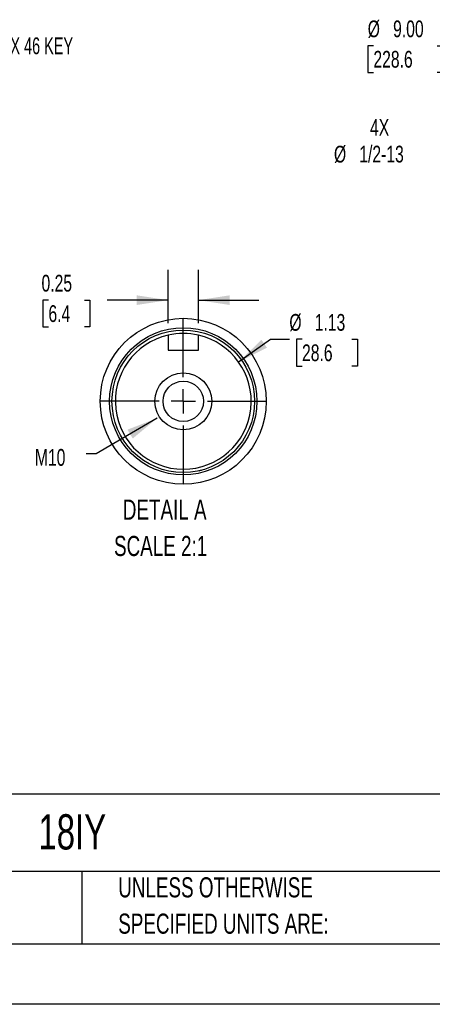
# Model space of a CAD drawing. Header units: inches. Extents: x 0 to 44, y 0 to 34.
# Tile 4 of 15: x 24.8 to 31.6, y 0 to 16.3. Entities that reach past the tile are written whole.
import ezdxf

# ---------------------------------------------------------------- set-up
doc = ezdxf.new("R2010")
doc.units = ezdxf.units.IN
doc.header["$LTSCALE"] = 4
doc.header["$MEASUREMENT"] = 0
doc.linetypes.add('CENTERX2', pattern=[0.8, 0.5, -0.1, 0.1, -0.1])
doc.layers.add('CENTER', color=40, linetype='CENTERX2')
doc.layers.add('SLD-DEFPOINTS', color=7, linetype='Continuous')
doc.layers.add('DIMENSIONS', color=140, linetype='Continuous', lineweight=25)
doc.layers.add('TEXT', color=140, linetype='Continuous', lineweight=25)
doc.styles.add('SLDTEXTSTYLE0', font='TXT', dxfattribs={"width": 0.7})
doc.styles.add('SLDTEXTSTYLE2', font='TXT', dxfattribs={"width": 0.644444})
doc.dimstyles.new('SLDDIMSTYLE3', dxfattribs={"dimtxt": 0.18, "dimasz": 0.52, "dimexe": 0, "dimexo": 0.0625, "dimgap": 0, "dimtad": 0, "dimtih": 1, "dimtoh": 1, "dimdec": 0, "dimrnd": 1e-09, "dimzin": 0, "dimdsep": 46, "dimtxsty": 'Standard', "dimsah": 1, "dimcen": 0.09, "dimadec": 0, "dimazin": 0, "dimtfac": 0.52, "dimtdec": 0, "dimtofl": 0, "dimtmove": 0, "dimatfit": 3, "dimfxl": 0, "dimfrac": 2, "dimtolj": 1, "dimtzin": 0, "dimarcsym": 0})
doc.dimstyles.new('SLDDIMSTYLE4', dxfattribs={"dimtxt": 0.277778, "dimasz": 0.52, "dimexe": 0, "dimexo": 0.0625, "dimgap": 0.069444, "dimtad": 0, "dimtih": 1, "dimtoh": 1, "dimrnd": 1e-09, "dimzin": 12, "dimdsep": 46, "dimtxsty": 'SLDTEXTSTYLE0', "dimsah": 1, "dimcen": 0, "dimadec": 0, "dimazin": 3, "dimtfac": 1, "dimtofl": 0, "dimtmove": 0, "dimatfit": 3, "dimfxl": 0, "dimfrac": 2, "dimtolj": 1, "dimtzin": 12, "dimarcsym": 0})
doc.dimstyles.new('SLDDIMSTYLE6', dxfattribs={"dimtxt": 0.277778, "dimasz": 0.52, "dimexe": 0, "dimexo": 0.0625, "dimgap": 0.069444, "dimtad": 0, "dimtih": 1, "dimtoh": 1, "dimrnd": 1e-09, "dimzin": 4, "dimdsep": 46, "dimtxsty": 'SLDTEXTSTYLE0', "dimsah": 1, "dimcen": 0, "dimadec": 0, "dimazin": 1, "dimtfac": 1, "dimtofl": 0, "dimtmove": 0, "dimatfit": 3, "dimfxl": 0, "dimfrac": 2, "dimtolj": 1, "dimtzin": 12, "dimarcsym": 0})
doc.dimstyles.new('SLDDIMSTYLE8', dxfattribs={"dimtxt": 0.277778, "dimasz": 0.52, "dimexe": 0, "dimexo": 0.0625, "dimgap": 0.069444, "dimtad": 0, "dimtih": 1, "dimtoh": 1, "dimlfac": 0.5, "dimrnd": 1e-09, "dimdsep": 46, "dimtxsty": 'SLDTEXTSTYLE0', "dimsah": 1, "dimcen": 0.09, "dimadec": 0, "dimazin": 2, "dimtfac": 1, "dimtmove": 0, "dimatfit": 0, "dimfxl": 0, "dimfrac": 2, "dimtolj": 1, "dimtzin": 12, "dimarcsym": 0})
doc.dimstyles.new('SLDDIMSTYLE9', dxfattribs={"dimtxt": 0.277778, "dimasz": 0.52, "dimexe": 0, "dimexo": 0.0625, "dimgap": 0.069444, "dimtad": 0, "dimtih": 1, "dimtoh": 1, "dimlfac": 0.5, "dimrnd": 1e-09, "dimzin": 12, "dimdsep": 46, "dimtxsty": 'SLDTEXTSTYLE0', "dimsah": 1, "dimcen": 0, "dimadec": 0, "dimazin": 3, "dimtfac": 1, "dimtofl": 0, "dimtmove": 0, "dimatfit": 3, "dimfxl": 0, "dimfrac": 2, "dimtolj": 1, "dimtzin": 12, "dimarcsym": 0})

# ---------------------------------------------------------------- blocks, each defined once
blk = doc.blocks.new('SW_NOTE_0')
at = {"layer": 'TEXT', "color": 0, "linetype": 'CENTERX2', "lineweight": 18, "char_height": 0.3333, "attachment_point": 1, "style": 'SLDTEXTSTYLE0'}
for s, insert in [('DETAIL A', (0.146, 0.43)), ('SCALE 2:1', (0, -0.172))]:
    blk.add_mtext(s, dxfattribs=dict(at, insert=insert))
blk = doc.blocks.new('SW_NOTE_0_3')
at = {"layer": 'TEXT', "color": 0, "linetype": 'CENTERX2', "lineweight": 18, "char_height": 0.33333, "attachment_point": 1, "style": 'SLDTEXTSTYLE0'}
for s, insert in [('UNLESS OTHERWISE', (0, 0.43)), ('SPECIFIED UNITS ARE:', (0, -0.172))]:
    blk.add_mtext(s, dxfattribs=dict(at, insert=insert))
blk = doc.blocks.new('_D_13')
at = {"layer": 'DIMENSIONS'}
for p, q in [((32.494, 14.309), (31.892, 14.309)), ((33.596, 12.89), (32.494, 14.309))]:
    blk.add_line(p, q, dxfattribs=at)
blk.add_solid([(33.596, 12.89), (33.341, 13.349), (33.214, 13.251)], dxfattribs=at)
at = {"layer": 'DIMENSIONS', "char_height": 0.2778, "attachment_point": 1, "style": 'SLDTEXTSTYLE0'}
for s, insert in [('4X', (30.565, 14.668)), ('%%c', (29.968, 14.225)), ('1/2-13', (30.387, 14.226))]:
    blk.add_mtext(s, dxfattribs=dict(at, insert=insert))
blk = doc.blocks.new('_D_14')
at = {"layer": 'DIMENSIONS'}
for p, q in [((30.621, 15.881), (30.528, 15.881)), ((30.528, 15.881), (30.528, 15.439)), ((31.678, 15.881), (31.771, 15.881)), ((31.771, 15.881), (31.771, 15.439)), ((32.443, 15.881), (31.865, 15.881)), ((33.778, 13.894), (32.443, 15.881)), ((30.528, 15.439), (30.621, 15.439)), ((31.771, 15.439), (31.678, 15.439))]:
    blk.add_line(p, q, dxfattribs=at)
blk.add_solid([(33.778, 13.894), (33.555, 14.37), (33.422, 14.281)], dxfattribs=at)
at = {"layer": 'DIMENSIONS', "char_height": 0.2778, "attachment_point": 1, "style": 'SLDTEXTSTYLE0'}
for s, insert in [('%%c', (30.527, 16.301)), ('9.00', (30.947, 16.301)), ('228.6', (30.621, 15.797))]:
    blk.add_mtext(s, dxfattribs=dict(at, insert=insert))
blk = doc.blocks.new('_D_15')
at = {"layer": 'DIMENSIONS'}
for p, q in [((27.222, 11.288), (27.222, 12.167)), ((27.722, 11.288), (27.722, 12.167)), ((25.239, 11.667), (25.146, 11.667)), ((25.146, 11.667), (25.146, 11.225)), ((25.834, 11.667), (25.927, 11.667)), ((25.927, 11.667), (25.927, 11.225)), ((27.222, 11.667), (26.21, 11.667)), ((27.722, 11.667), (28.722, 11.667)), ((25.146, 11.225), (25.239, 11.225)), ((25.927, 11.225), (25.834, 11.225))]:
    blk.add_line(p, q, dxfattribs=at)
for points in [[(27.222, 11.667), (26.702, 11.747), (26.702, 11.587)], [(27.722, 11.667), (28.242, 11.587), (28.242, 11.747)]]:
    blk.add_solid(points, dxfattribs=at)
at = {"layer": 'DIMENSIONS', "char_height": 0.2778, "attachment_point": 1, "style": 'SLDTEXTSTYLE0'}
for s, insert in [('0.25', (25.124, 12.087)), ('6.4', (25.239, 11.583))]:
    blk.add_mtext(s, dxfattribs=dict(at, insert=insert))
blk = doc.blocks.new('_D_16')
at = {"layer": 'DIMENSIONS'}
for p, q in [((28.389, 10.643), (28.917, 11.018)), ((28.917, 11.018), (29.229, 11.018)), ((29.439, 11.018), (29.346, 11.018)), ((29.346, 11.018), (29.346, 10.576)), ((30.265, 11.018), (30.358, 11.018)), ((30.358, 11.018), (30.358, 10.576)), ((29.346, 10.576), (29.439, 10.576)), ((30.358, 10.576), (30.265, 10.576))]:
    blk.add_line(p, q, dxfattribs=at)
blk.add_solid([(28.389, 10.643), (28.859, 10.879), (28.767, 11.009)], dxfattribs=at)
at = {"layer": 'DIMENSIONS', "char_height": 0.2778, "attachment_point": 1, "style": 'SLDTEXTSTYLE0'}
for s, insert in [('%%c', (29.229, 11.438)), ('1.13', (29.649, 11.438)), ('28.6', (29.439, 10.934))]:
    blk.add_mtext(s, dxfattribs=dict(at, insert=insert))
blk = doc.blocks.new('SW_CENTERMARKSYMBOL_6')
at = {"layer": 'CENTER', "color": 0}
for p, q in [((0, 0.4), (0, 1.375)), ((0, 0), (0, 0.2)), ((-0.4, 0), (-1.375, 0)), ((0, 0), (-0.2, 0)), ((0, 0), (0.2, 0)), ((0, 0), (0, -0.2)), ((0.4, 0), (1.375, 0)), ((0, -0.4), (0, -1.375))]:
    blk.add_line(p, q, dxfattribs=at)

msp = doc.modelspace()

# ---------------------------------------------------------------- linework, layer by layer
for p, q in [((27.222, 11.088), (27.222, 10.838)), ((27.722, 10.838), (27.722, 11.088)), ((27.222, 10.838), (27.722, 10.838))]:
    msp.add_line(p, q)
at = {"color": 7, "linetype": 'Continuous'}
msp.add_line((44, 0), (0, 0), dxfattribs=at)
for radius in [1.22, 1.181, 0.472, 0.335]:
    msp.add_circle((27.472, 9.991), radius)
for radius, start, end in [(1.125, 77.1604, 102.8396), (1.125, 102.8396, 77.1604), (1.179, 282.9164, 285.5047)]:
    msp.add_arc((27.472, 9.991), radius, start, end)
at = {"layer": 'SLD-DEFPOINTS'}
msp.add_circle((27.472, 9.991), 1.375, dxfattribs=at)
at = {"layer": 'TEXT'}
for p, q in [((43, 3.484), (1, 3.484)), ((43, 2.2), (1, 2.2)), ((25.792, 2.2), (25.792, 1)), ((1, 1), (43, 1))]:
    msp.add_line(p, q, dxfattribs=at)

# ---------------------------------------------------------------- block references
at = {"layer": 'CENTER'}
msp.add_blockref('SW_CENTERMARKSYMBOL_6', (27.472, 9.991), dxfattribs=at)
at = {"layer": 'TEXT', "linetype": 'CENTERX2', "lineweight": 18}
for name, p in [('SW_NOTE_0', (26.325, 7.933)), ('SW_NOTE_0_3', (26.395, 1.675))]:
    msp.add_blockref(name, p, dxfattribs=at)

# ---------------------------------------------------------------- texts
at = {"layer": 'TEXT', "linetype": 'CENTERX2', "lineweight": 18, "attachment_point": 1}
for s, insert, char_height, style in [('6.4 X 6.4 X 46 KEY', (23.584, 16.02), 0.27778, 'SLDTEXTSTYLE2'), ('M10', (25.014, 9.201), 0.2778, 'SLDTEXTSTYLE0'), ('18IY', (25.072, 3.149), 0.5833, 'SLDTEXTSTYLE0')]:
    msp.add_mtext(s, dxfattribs=dict(at, insert=insert, char_height=char_height, style=style))

# ---------------------------------------------------------------- dimensions: what is measured, and where the dimension line sits
at = {"layer": 'DIMENSIONS'}
for p1, p2, dimstyle, picture, middle in [((38.8, 6.425), (33.778, 13.894), 'SLDDIMSTYLE6', '_D_14', (31.15, 15.881)), ((26.5551215, 9.3393434), (28.3890796, 10.6428378), 'SLDDIMSTYLE9', '_D_16', (29.8518331, 11.0179139))]:
    dim = msp.add_diameter_dim_2p(p1=p1, p2=p2, dimstyle=dimstyle, dxfattribs=at)
    dim.commit()
    dim.dimension.update_dxf_attribs({"geometry": picture, "text_midpoint": middle, "dimtype": 163})
dim = msp.add_diameter_dim_2p(p1=(33.855, 12.556), p2=(33.596, 12.89), text='4X\\P%%c1/2-13', dimstyle='SLDDIMSTYLE4', dxfattribs=at)
dim.commit()
dim.dimension.update_dxf_attribs({"geometry": '_D_13', "text_midpoint": (30.805, 14.309), "dimtype": 163})
dim = msp.add_linear_dim(base=(27.722, 11.667), p1=(27.222, 11.088), p2=(27.722, 11.088), dimstyle='SLDDIMSTYLE8', dxfattribs=at)
dim.commit()
dim.dimension.update_dxf_attribs({"geometry": '_D_15', "text_midpoint": (25.536, 11.667), "dimtype": 160})

# ---------------------------------------------------------------- leaders
at = {"layer": 'TEXT', "linetype": 'CENTERX2', "lineweight": 18}
msp.add_leader([(27.04, 9.711), (26.032, 9.119), (25.861, 9.119)], dimstyle='SLDDIMSTYLE3', dxfattribs=at)

doc.saveas('drawing.dxf')
